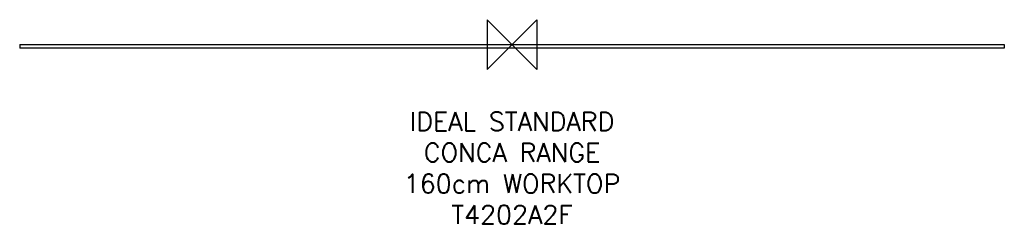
# Model space of a CAD drawing. Header units: millimetres. Extents: x 52439 to 54024, y 264 to 594.
import ezdxf

# ---------------------------------------------------------------- set-up
doc = ezdxf.new("R2010")
doc.units = ezdxf.units.MM
doc.header["$LTSCALE"] = 54.820741
doc.layers.get('0').update_dxf_attribs({"linetype": 'CONTINUOUS'})
doc.layers.add('ORIGIN', color=6, linetype='CONTINUOUS')
doc.layers.add('Text', color=7, linetype='CONTINUOUS')
doc.styles.add('Fastrack', font='simplex.shx')

# ---------------------------------------------------------------- blocks, each defined once
blk = doc.blocks.new('ORIGIN')
at = {"layer": 'ORIGIN'}
blk.add_lwpolyline([(-20, 20), (-20, -20), (20, 20), (20, -20)], close=True, dxfattribs=at)

msp = doc.modelspace()

# ---------------------------------------------------------------- linework, layer by layer
at = {"color": 2, "linetype": 'Continuous'}
for p, q in [((52438.8, 553.8), (52438.8, 548.2)), ((52439, 554), (54023.6, 554)), ((54023.6, 548), (52439, 548)), ((54023.8, 553.8), (54023.8, 548.2))]:
    msp.add_line(p, q, dxfattribs=at)
for centre, start, end in [((52439, 553.8), 90, 180), ((52439, 548.2), 180, 270), ((54023.6, 553.8), 0, 90), ((54023.6, 548.2), 270, 0)]:
    msp.add_arc(centre, 0.2, start, end, dxfattribs=at)

# ---------------------------------------------------------------- block references
at = {"layer": 'ORIGIN', "color": 2, "xscale": -2, "yscale": 2, "zscale": 2}
msp.add_blockref('ORIGIN', (53231.3, 554), dxfattribs=at)

# ---------------------------------------------------------------- texts
at = {"layer": 'Text', "insert": (53231.3, 445), "char_height": 30, "width": 2237.289, "attachment_point": 2, "style": 'Fastrack'}
msp.add_mtext('IDEAL STANDARD\\PCONCA RANGE\\P160cm WORKTOP\\PT4202A2F', dxfattribs=at)

doc.saveas('drawing.dxf')
